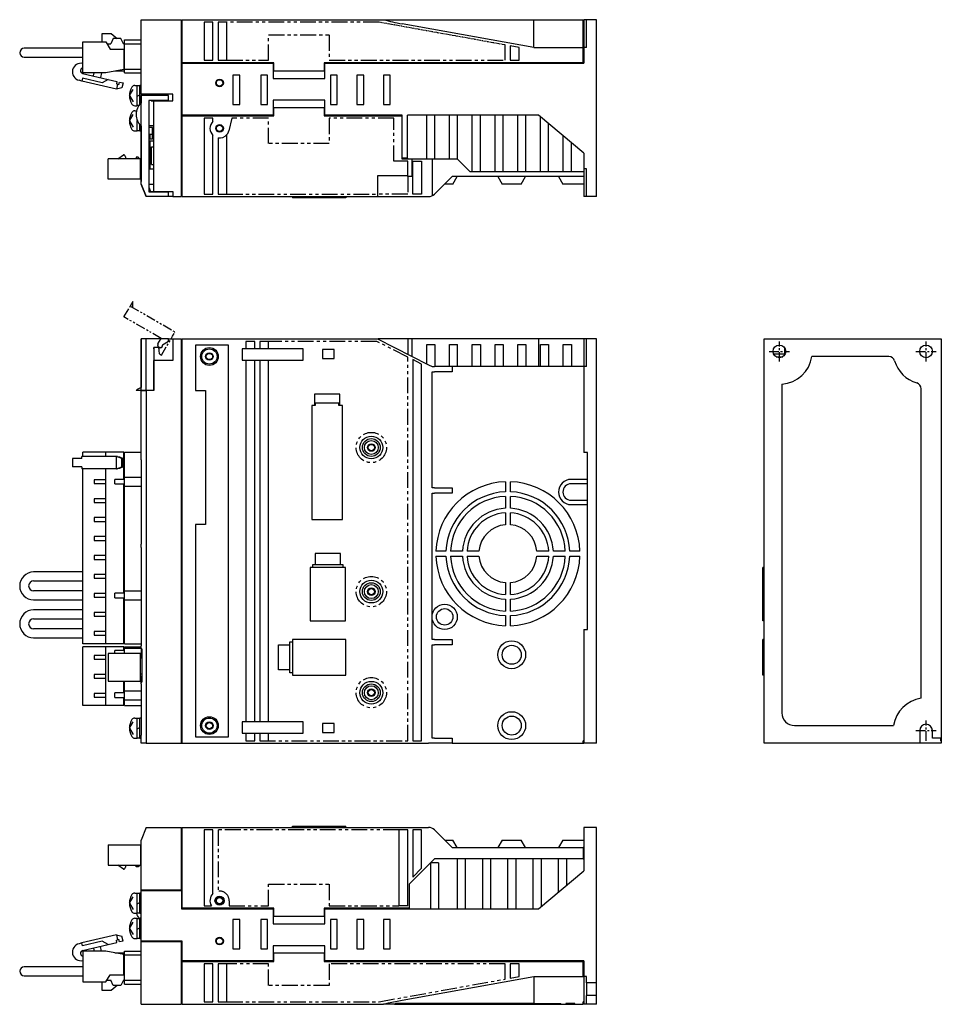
# Model space of a CAD drawing. Extents: x -748 to 6, y -258 to 131.
# Tile 2 of 2: x -358 to 6, y -258 to 131. Entities that reach past the tile are written whole.
import ezdxf

# ---------------------------------------------------------------- set-up
doc = ezdxf.new("R2010")
doc.units = 0
doc.linetypes.add('CENTER', pattern=[2, 1.25, -0.25, 0.25, -0.25])
doc.linetypes.add('PHANTOM', pattern=[2.5, 1.25, -0.25, 0.25, -0.25, 0.25, -0.25])
for name, color, linetype in [('CENTER', 6, 'CENTER'), ('OUTLINE', 7, 'CONTINUOUS'), ('PHANTOM', 3, 'PHANTOM'), ('THIN_LINE', 6, 'CONTINUOUS')]:
    doc.layers.add(name, color=color, linetype=linetype)

msp = doc.modelspace()

# ---------------------------------------------------------------- linework, layer by layer
at = {"layer": 'CENTER', "ltscale": 3}
for p, q in [((-58, -4), (-58, 4)), ((0, -4), (0, 4)), ((-62, 0), (-54, 0)), ((-4, 0), (4, 0)), ((0, -154), (0, -146)), ((-4, -150), (4, -150))]:
    msp.add_line(p, q, dxfattribs=at)
at = {"layer": 'OUTLINE'}
for p, q in [((-310.32, 131.23), (-294.32, 131.23)), ((-310.32, 101.73), (-310.32, 131.23)), ((-294.32, 61.23), (-294.32, 131.23)), ((-294.12, 130.23), (-294.32, 130.23)), ((-294.12, 114.23), (-294.12, 131.23)), ((-294.12, 131.23), (-214.55, 131.23)), ((-281.92, 130.23), (-285.42, 130.23)), ((-285.42, 130.23), (-285.42, 115.23)), ((-281.92, 115.23), (-281.92, 130.23)), ((-279.92, 130.23), (-279.92, 115.23)), ((-276.42, 130.23), (-279.92, 130.23)), ((-276.42, 115.23), (-276.42, 130.23)), ((-214.55, 131.23), (-208.28, 131.23)), ((-208.28, 131.23), (-155.12, 131.23)), ((-155.12, 120.23), (-207.19, 129.61)), ((-155.12, 131.23), (-135.52, 131.23)), ((-155.12, 125.23), (-155.12, 131.23)), ((-135.52, 125.23), (-135.52, 131.23)), ((-135.52, 130.23), (-135.32, 130.23)), ((-135.32, 131.23), (-135.32, 124.64)), ((-134.32, 131.23), (-135.32, 131.23)), ((-130.32, 131.23), (-134.32, 131.23)), ((-134.32, 120.23), (-134.32, 131.23)), ((-130.32, 61.23), (-130.32, 131.23)), ((-325.72, 125.82), (-322.22, 125.82)), ((-325.72, 122.41), (-325.72, 125.82)), ((-322.22, 125.82), (-319.74, 123.83)), ((-155.12, 120.23), (-155.12, 125.23)), ((-135.52, 120.23), (-135.52, 125.23)), ((-135.32, 124.64), (-135.32, 120.23)), ((-333.32, 122.41), (-324.32, 122.41)), ((-333.32, 110.26), (-333.32, 122.41)), ((-324.32, 122.41), (-322.62, 119.63)), ((-323.91, 121.73), (-322.32, 121.73)), ((-321.32, 123.83), (-322.32, 121.73)), ((-318.32, 123.83), (-321.32, 123.83)), ((-317.32, 121.73), (-318.32, 123.83)), ((-317.44, 121.99), (-317.12, 121.73)), ((-317.32, 121.73), (-316.9, 121.73)), ((-316.9, 121.73), (-316.9, 123.23)), ((-316.9, 123.23), (-310.32, 123.23)), ((-316.9, 111.63), (-316.9, 121.73)), ((-316.9, 121.73), (-310.32, 121.73)), ((-160.92, 120.26), (-164.42, 120.89)), ((-164.42, 120.89), (-164.42, 115.23)), ((-352.8, 119.93), (-356.55, 119.93)), ((-333.32, 119.93), (-352.8, 119.93)), ((-322.62, 119.63), (-317.12, 119.63)), ((-317.12, 119.63), (-316.9, 119.63)), ((-317.12, 119.63), (-317.12, 111.58)), ((-160.92, 115.23), (-160.92, 120.26)), ((-155.12, 120.23), (-135.52, 120.23)), ((-135.52, 114.23), (-135.52, 120.23)), ((-135.52, 119.23), (-135.32, 119.23)), ((-134.32, 120.23), (-135.32, 120.23)), ((-135.32, 120.23), (-135.32, 114.03)), ((-356.55, 116.39), (-352.8, 116.39)), ((-352.8, 116.39), (-333.32, 116.39)), ((-316.9, 113.03), (-317.12, 113.03)), ((-257.92, 114.23), (-294.12, 114.23)), ((-294.12, 114.03), (-258.12, 114.03)), ((-294.12, 93.43), (-294.12, 114.03)), ((-285.42, 115.23), (-281.92, 115.23)), ((-279.92, 115.23), (-276.42, 115.23)), ((-258.12, 114.03), (-258.12, 108.03)), ((-257.92, 110.93), (-257.92, 114.23)), ((-237.92, 114.23), (-237.92, 110.93)), ((-135.52, 114.23), (-237.92, 114.23)), ((-237.72, 114.03), (-135.32, 114.03)), ((-237.72, 108.03), (-237.72, 114.03)), ((-164.42, 115.23), (-160.92, 115.23)), ((-333.43, 110), (-323.29, 107.59)), ((-324.32, 110.26), (-333.32, 110.26)), ((-329.12, 108.98), (-328.82, 110.26)), ((-325.94, 110.26), (-326.4, 108.33)), ((-317.12, 111.58), (-324.32, 110.26)), ((-316.9, 110.93), (-320.65, 110.93)), ((-316.9, 110.23), (-316.9, 111.63)), ((-316.9, 111.63), (-310.32, 111.63)), ((-316.9, 110.23), (-310.32, 110.23)), ((-274.02, 109.33), (-274.02, 97.63)), ((-271.32, 109.33), (-274.02, 109.33)), ((-271.32, 97.63), (-271.32, 109.33)), ((-263.02, 109.33), (-263.02, 97.63)), ((-260.32, 109.33), (-263.02, 109.33)), ((-260.32, 97.63), (-260.32, 109.33)), ((-237.92, 110.93), (-257.92, 110.93)), ((-235.52, 109.33), (-235.52, 97.63)), ((-232.82, 109.33), (-235.52, 109.33)), ((-232.82, 97.63), (-232.82, 109.33)), ((-225.02, 109.33), (-225.02, 97.63)), ((-222.32, 109.33), (-225.02, 109.33)), ((-222.32, 97.63), (-222.32, 109.33)), ((-214.52, 109.33), (-214.52, 97.63)), ((-211.82, 109.33), (-214.52, 109.33)), ((-211.82, 97.63), (-211.82, 109.33)), ((-333.71, 106.98), (-334.86, 107.26)), ((-333.45, 108.05), (-333.71, 106.98)), ((-320.09, 103.75), (-333.71, 106.98)), ((-325.67, 106.2), (-333.45, 108.05)), ((-323.29, 107.59), (-325.67, 106.2)), ((-323.29, 107.59), (-319.88, 106.78)), ((-319.88, 106.78), (-320.11, 105.81)), ((-320.11, 105.81), (-319.62, 105.69)), ((-319.62, 105.69), (-320.09, 103.75)), ((-319.62, 105.69), (-319.14, 105.58)), ((-319.14, 105.58), (-318.91, 106.55)), ((-318.91, 106.55), (-317.45, 106.2)), ((-317.45, 106.2), (-317.91, 104.26)), ((-312.86, 105.21), (-311.82, 105.21)), ((-311.82, 97.21), (-311.82, 105.21)), ((-310.82, 97.72), (-310.82, 105.21)), ((-310.32, 105.21), (-310.82, 105.21)), ((-258.12, 108.03), (-237.72, 108.03)), ((-317.91, 104.26), (-320.09, 103.75)), ((-314.92, 101.21), (-313.45, 103.68)), ((-310.82, 105.01), (-311.82, 105.01)), ((-311.82, 100.93), (-310.82, 101.5)), ((-310.32, 101.73), (-310.32, 98.22)), ((-297.72, 101.73), (-310.32, 101.73)), ((-305.32, 101.23), (-305.32, 101.73)), ((-297.72, 99.12), (-297.72, 101.73)), ((-314.92, 101.21), (-313.45, 98.75)), ((-311.82, 97.41), (-311.07, 97.41)), ((-299.53, 101.23), (-310.32, 101.23)), ((-310.32, 66.23), (-310.32, 101.23)), ((-307.32, 99.26), (-307.32, 63.2)), ((-299.53, 99.26), (-307.32, 99.26)), ((-306.32, 99.15), (-306.32, 99.26)), ((-306.32, 99.15), (-303.78, 99.15)), ((-305.32, 63.23), (-305.32, 99.12)), ((-305.32, 99.12), (-297.72, 99.12)), ((-303.78, 99.26), (-303.78, 99.12)), ((-301.85, 99.12), (-301.85, 99.26)), ((-301.85, 99.15), (-297.72, 99.15)), ((-301.22, 99.12), (-301.22, 99.15)), ((-299.53, 99.26), (-299.53, 101.23)), ((-274.02, 97.63), (-271.32, 97.63)), ((-263.02, 97.63), (-260.32, 97.63)), ((-258.12, 99.43), (-258.12, 93.43)), ((-237.72, 99.43), (-258.12, 99.43)), ((-237.72, 93.43), (-237.72, 99.43)), ((-235.52, 97.63), (-232.82, 97.63)), ((-225.02, 97.63), (-222.32, 97.63)), ((-214.52, 97.63), (-211.82, 97.63)), ((-314.92, 91.21), (-313.45, 93.68)), ((-312.86, 97.21), (-311.82, 97.21)), ((-312.86, 95.21), (-312.13, 95.21)), ((-257.92, 96.53), (-237.92, 96.53)), ((-257.92, 93.23), (-257.92, 96.53)), ((-237.92, 96.53), (-237.92, 93.23)), ((-314.92, 91.21), (-313.45, 88.75)), ((-311.82, 87.21), (-311.82, 91.34)), ((-311.82, 90.93), (-311.67, 91.01)), ((-310.82, 87.21), (-310.82, 89.75)), ((-258.12, 93.43), (-294.12, 93.43)), ((-294.12, 93.23), (-257.92, 93.23)), ((-294.12, 61.23), (-294.12, 93.23)), ((-285.42, 92.23), (-285.42, 62.23)), ((-281.92, 92.23), (-285.42, 92.23)), ((-281.92, 91.01), (-281.92, 92.23)), ((-237.92, 93.23), (-207.32, 93.23)), ((-207.12, 93.43), (-237.72, 93.43)), ((-207.32, 93.23), (-207.32, 76.23)), ((-207.12, 76.43), (-207.12, 93.43)), ((-205.08, 76.43), (-205.08, 93.43)), ((-153.25, 93.43), (-205.08, 93.43)), ((-197.42, 76.23), (-197.42, 93.43)), ((-194.22, 76.23), (-194.22, 93.43)), ((-188.42, 76.23), (-188.42, 93.43)), ((-185.22, 76.23), (-185.22, 93.43)), ((-179.42, 71.23), (-179.42, 93.43)), ((-176.22, 71.23), (-176.22, 93.43)), ((-170.42, 71.23), (-170.42, 93.43)), ((-167.22, 71.23), (-167.22, 93.43)), ((-161.42, 71.23), (-161.42, 93.43)), ((-158.22, 71.23), (-158.22, 93.43)), ((-135.32, 78.39), (-153.25, 93.43)), ((-152.42, 71.23), (-152.42, 92.74)), ((-149.22, 71.23), (-149.22, 90.05)), ((-312.86, 87.21), (-311.82, 87.21)), ((-311.82, 87.41), (-310.82, 87.41)), ((-310.82, 87.21), (-310.32, 87.21)), ((-310.32, 89.24), (-310.32, 85.83)), ((-310.32, 85.83), (-310.32, 67.23)), ((-310.32, 85.83), (-310.32, 85.83)), ((-307.32, 89.33), (-305.32, 89.33)), ((-305.87, 88.63), (-307.32, 88.63)), ((-305.87, 85.83), (-307.32, 85.83)), ((-306.82, 85.83), (-306.82, 84.03)), ((-305.87, 84.03), (-305.87, 88.63)), ((-276.42, 62.23), (-276.42, 85.78)), ((-305.87, 84.03), (-307.32, 84.03)), ((-307.32, 83.33), (-305.32, 83.33)), ((-307.32, 83.22), (-306.82, 83.22)), ((-306.82, 83.33), (-306.82, 72.23)), ((-281.92, 62.23), (-281.92, 85.46)), ((-279.92, 84.48), (-279.92, 62.23)), ((-143.42, 71.23), (-143.42, 85.19)), ((-140.22, 71.23), (-140.22, 82.5)), ((-306.22, 80.93), (-305.32, 80.93)), ((-306.22, 73.93), (-306.22, 80.93)), ((-135.32, 78.39), (-135.32, 72.23)), ((-310.52, 76.19), (-323.32, 76.19)), ((-323.32, 68.19), (-323.32, 76.19)), ((-319.52, 76.19), (-317.32, 77.79)), ((-316.52, 76.99), (-316.52, 76.19)), ((-311.52, 76.79), (-312.32, 76.79)), ((-312.32, 76.79), (-312.32, 76.19)), ((-310.92, 76.19), (-311.52, 76.79)), ((-310.52, 68.19), (-310.52, 76.19)), ((-310.32, 75.59), (-310.52, 75.79)), ((-310.32, 74.79), (-310.52, 74.79)), ((-207.32, 76.23), (-203.32, 76.23)), ((-205.08, 76.43), (-207.12, 76.43)), ((-205.08, 76.43), (-205.08, 76.23)), ((-203.32, 76.23), (-197.42, 76.23)), ((-203.32, 76.23), (-203.32, 69.23)), ((-202.92, 62.23), (-202.92, 75.23)), ((-202.92, 75.23), (-199.42, 75.23)), ((-199.42, 75.23), (-199.42, 62.23)), ((-197.42, 76.23), (-194.22, 76.23)), ((-195.32, 76.23), (-195.32, 61.55)), ((-194.22, 76.23), (-188.42, 76.23)), ((-188.42, 76.23), (-185.22, 76.23)), ((-185.32, 76.23), (-180.32, 71.23)), ((-307.32, 72.23), (-305.32, 72.23)), ((-306.22, 73.93), (-305.32, 73.93)), ((-180.32, 71.23), (-179.42, 71.23)), ((-179.42, 71.23), (-176.22, 71.23)), ((-176.22, 71.23), (-170.42, 71.23)), ((-170.42, 71.23), (-167.22, 71.23)), ((-167.22, 71.23), (-161.42, 71.23)), ((-161.42, 71.23), (-158.22, 71.23)), ((-158.22, 71.23), (-152.42, 71.23)), ((-152.42, 71.23), (-149.22, 71.23)), ((-149.22, 71.23), (-143.42, 71.23)), ((-143.42, 71.23), (-140.22, 71.23)), ((-140.22, 71.23), (-135.32, 71.23)), ((-135.32, 72.23), (-135.32, 67.83)), ((-134.32, 72.23), (-135.32, 72.23)), ((-134.32, 61.23), (-134.32, 72.23)), ((-310.52, 68.19), (-323.32, 68.19)), ((-310.32, 69.59), (-310.52, 69.59)), ((-310.31, 67.23), (-310.32, 67.23)), ((-308.32, 61.23), (-310.32, 66.23)), ((-310.32, 66.23), (-308.32, 61.23)), ((-307.32, 66.23), (-305.32, 66.23)), ((-204.92, 69.53), (-216.91, 69.53)), ((-216.91, 69.53), (-216.91, 62.23)), ((-203.32, 69.23), (-204.92, 69.23)), ((-187.32, 69.23), (-194.29, 62.26)), ((-187.05, 66.23), (-190.32, 66.23)), ((-135.32, 69.23), (-187.32, 69.23)), ((-187.05, 66.23), (-185.32, 69.23)), ((-169.32, 69.23), (-167.59, 66.23)), ((-160.05, 66.23), (-167.59, 66.23)), ((-160.05, 66.23), (-158.32, 69.23)), ((-145.32, 69.23), (-143.59, 66.23)), ((-140.32, 66.23), (-143.59, 66.23)), ((-135.32, 66.23), (-140.32, 66.23)), ((-135.32, 67.83), (-135.32, 61.23)), ((-307.32, 64.96), (-306.62, 63.23)), ((-307.32, 63.2), (-299.53, 63.2)), ((-306.62, 63.23), (-305.32, 63.23)), ((-305.32, 63.2), (-305.32, 63.23)), ((-305.32, 63.23), (-297.72, 63.23)), ((-303.78, 63.23), (-303.78, 63.2)), ((-301.85, 63.2), (-301.85, 63.23)), ((-299.53, 61.23), (-299.53, 63.2)), ((-297.72, 63.23), (-297.72, 61.23)), ((-299.53, 61.23), (-308.32, 61.23)), ((-308.32, 61.23), (-308.32, 61.23)), ((-297.72, 61.23), (-299.53, 61.23)), ((-297.72, 61.23), (-294.32, 61.23)), ((-294.12, 62.23), (-294.32, 62.23)), ((-294.12, 61.23), (-216.91, 61.23)), ((-285.42, 62.23), (-281.92, 62.23)), ((-279.92, 62.23), (-276.42, 62.23)), ((-250.52, 61.23), (-250.52, 60.73)), ((-243.52, 60.73), (-250.52, 60.73)), ((-243.52, 61.23), (-243.52, 60.73)), ((-229.52, 60.73), (-243.52, 60.73)), ((-229.52, 61.23), (-229.52, 60.73)), ((-229.42, 60.73), (-229.52, 60.73)), ((-229.42, 61.23), (-229.42, 60.73)), ((-216.91, 62.23), (-216.91, 61.23)), ((-216.91, 61.23), (-196.77, 61.23)), ((-199.42, 62.23), (-202.92, 62.23)), ((-134.32, 61.23), (-135.32, 61.23)), ((-130.32, 61.23), (-134.32, 61.23)), ((-308.32, 5), (-310.32, 5)), ((-310.32, -15.45), (-310.32, 5)), ((-305.32, 5), (-310.32, 5)), ((-310.32, 5), (-310.32, -14.29)), ((-308.32, -15.45), (-308.32, 5)), ((-299.53, 5), (-308.32, 5)), ((-299.53, 4), (-301.85, 2.52)), ((-299.53, 4), (-299.53, 5)), ((-299.53, 5), (-297.72, 5)), ((-297.72, 5), (-297.72, -3.6)), ((-297.72, 5), (-294.32, 5)), ((-294.32, -155), (-294.32, 5)), ((-294.12, 4), (-294.32, 4)), ((-294.12, 5), (-216.91, 5)), ((-294.12, -155), (-294.12, 5)), ((-268.92, 4), (-268.92, 1)), ((-265.42, 4), (-268.92, 4)), ((-265.42, 1), (-265.42, 4)), ((-259.92, 4), (-263.42, 4)), ((-263.42, 4), (-263.42, 1)), ((-259.92, 1), (-259.92, 4)), ((-216.91, 5), (-196.77, -5.26)), ((-203.32, 5), (-204.92, 5)), ((-153.25, 5), (-203.32, 5)), ((-203.32, 5), (-203.32, -1.92)), ((-135.32, 5), (-153.25, 5)), ((-153.25, 5), (-153.25, -6)), ((-134.32, 5), (-135.32, 5)), ((-135.32, 5), (-135.32, 0.32)), ((-130.32, 5), (-134.32, 5)), ((-134.32, -6), (-134.32, 5)), ((-130.32, -155), (-130.32, 5)), ((-64, 5), (6, 5)), ((-64, -155), (-64, 5)), ((6, 5), (6, -155)), ((-305.35, 1.53), (-305.35, -15.45)), ((-302.82, 1.53), (-305.35, 1.53)), ((-305.35, 1), (-305.32, 1)), ((-305.32, 1), (-305.32, 1.53)), ((-301.85, 2.52), (-301.85, 2.5)), ((-288.82, 2.5), (-288.82, -15.5)), ((-275.82, 2.5), (-288.82, 2.5)), ((-275.82, -152.5), (-275.82, 2.5)), ((-270.32, 1), (-270.32, -3.5)), ((-268.92, 1), (-270.32, 1)), ((-265.42, 1), (-268.92, 1)), ((-263.42, 1), (-265.42, 1)), ((-246.32, 1), (-263.42, 1)), ((-246.32, -3.5), (-246.32, 1)), ((-238.62, 0.8), (-238.62, -2.8)), ((-234.02, 0.8), (-238.62, 0.8)), ((-234.02, -2.8), (-234.02, 0.8)), ((-197.42, 2.8), (-194.22, 2.8)), ((-197.42, -4.93), (-197.42, 2.8)), ((-194.22, 2.8), (-194.22, -6)), ((-188.42, 2.8), (-185.22, 2.8)), ((-188.42, -6), (-188.42, 2.8)), ((-185.22, -6), (-185.22, 2.8)), ((-179.42, 2.8), (-176.22, 2.8)), ((-179.42, -6), (-179.42, 2.8)), ((-176.22, 2.8), (-176.22, -6)), ((-170.42, -6), (-170.42, 2.8)), ((-170.42, 2.8), (-167.22, 2.8)), ((-167.22, 2.8), (-167.22, -6)), ((-161.42, 2.8), (-158.22, 2.8)), ((-161.42, -6), (-161.42, 2.8)), ((-158.22, 2.8), (-158.22, -6)), ((-152.42, 2.8), (-149.22, 2.8)), ((-152.42, -6), (-152.42, 2.8)), ((-149.22, 2.8), (-149.22, -6)), ((-143.42, 2.8), (-140.22, 2.8)), ((-143.42, -6), (-143.42, 2.8)), ((-140.22, 2.8), (-140.22, -6)), ((-135.32, 0.32), (-135.32, -5.26)), ((-56, 1.5), (-56, -1.5)), ((-297.72, -3.6), (-305.32, -3.6)), ((-305.32, -15.5), (-305.32, -3.6)), ((-270.32, -3.5), (-268.92, -3.5)), ((-268.92, -3.5), (-265.42, -3.5)), ((-268.92, -3.5), (-268.92, -146.5)), ((-265.42, -3.5), (-263.42, -3.5)), ((-265.42, -146.5), (-265.42, -3.5)), ((-263.42, -3.5), (-246.32, -3.5)), ((-263.42, -3.5), (-263.42, -146.5)), ((-259.92, -146.5), (-259.92, -3.5)), ((-238.62, -2.8), (-234.02, -2.8)), ((-199.42, -5.03), (-202.92, -3.25)), ((-202.92, -3.25), (-202.92, -154)), ((-56, -1.11), (-60.24, -1.11)), ((-59.31, -2.13), (-56.69, -2.13)), ((-14.76, -2), (-45.15, -2)), ((-199.42, -154), (-199.42, -5.03)), ((-196.77, -5.26), (-195.32, -6)), ((-195.32, -6), (-194.29, -6)), ((-187.32, -6), (-194.29, -6)), ((-135.32, -6), (-187.32, -6)), ((-187.32, -6), (-187.32, -8)), ((-135.32, -5.26), (-135.32, -6)), ((-134.32, -6), (-135.32, -6)), ((-135.32, -6), (-135.32, -40)), ((-195.32, -54), (-195.32, -8)), ((-195.32, -8), (-194.29, -8)), ((-187.32, -8), (-194.29, -8)), ((-310.32, -15.45), (-312.31, -15.45)), ((-308.32, -15.45), (-310.32, -15.45)), ((-310.32, -15.45), (-310.32, -15.5)), ((-310.32, -15.5), (-308.32, -15.5)), ((-310.32, -42.85), (-310.32, -15.5)), ((-305.35, -15.45), (-308.32, -15.45)), ((-305.32, -15.5), (-308.32, -15.5)), ((-308.32, -15.5), (-308.32, -155)), ((-308.02, -15.5), (-308.02, -15.45)), ((-306.62, -15.45), (-306.62, -15.5)), ((-288.82, -15.5), (-284.82, -15.5)), ((-284.82, -15.5), (-284.82, -68.5)), ((-57, -12.96), (-57, -143)), ((-2, -137.15), (-2, -14.76)), ((-241.82, -16.9), (-241.82, -21.43)), ((-231.82, -16.9), (-241.82, -16.9)), ((-231.82, -21.43), (-231.82, -16.9)), ((-242.88, -21.43), (-242.88, -66.5)), ((-241.82, -21.43), (-242.88, -21.43)), ((-241.52, -21.43), (-241.82, -21.43)), ((-241.52, -20.5), (-241.52, -21.43)), ((-232.12, -20.5), (-241.52, -20.5)), ((-232.12, -21.43), (-232.12, -20.5)), ((-231.82, -21.43), (-232.12, -21.43)), ((-230.76, -21.43), (-231.82, -21.43)), ((-230.76, -66.5), (-230.76, -21.43)), ((-334.86, -42.3), (-337.49, -42.3)), ((-337.49, -42.3), (-337.49, -45.7)), ((-333.71, -42.3), (-334.86, -42.3)), ((-333.71, -42.3), (-333.71, -41.5)), ((-320.09, -41.5), (-333.71, -41.5)), ((-324.32, -39.9), (-333.32, -39.9)), ((-333.32, -41.5), (-333.32, -39.9)), ((-317.12, -39.9), (-324.32, -39.9)), ((-324.32, -41.5), (-324.32, -39.9)), ((-319.62, -41.5), (-320.09, -41.5)), ((-320.09, -46.5), (-320.09, -41.5)), ((-317.91, -42.3), (-320.09, -41.5)), ((-319.62, -41.5), (-319.14, -41.7)), ((-319.14, -41.7), (-318.91, -41.7)), ((-318.91, -41.7), (-317.45, -42.3)), ((-317.45, -42.3), (-317.91, -42.3)), ((-317.91, -45.7), (-317.91, -42.3)), ((-317.45, -45.7), (-317.45, -42.3)), ((-317.12, -50.6), (-317.12, -39.9)), ((-316.9, -41.3), (-317.12, -41.3)), ((-316.9, -49.7), (-316.9, -39.9)), ((-316.9, -39.9), (-310.32, -39.9)), ((-133.87, -40), (-135.32, -40)), ((-133.87, -110), (-133.87, -40)), ((-334.86, -45.7), (-337.49, -45.7)), ((-333.71, -45.7), (-334.86, -45.7)), ((-333.71, -45.7), (-333.71, -46.5)), ((-320.09, -46.5), (-333.71, -46.5)), ((-333.32, -115.6), (-333.32, -46.5)), ((-324.32, -50.75), (-324.32, -46.5)), ((-320.09, -46.5), (-317.91, -45.7)), ((-320.09, -46.5), (-319.62, -46.5)), ((-319.14, -46.3), (-319.62, -46.5)), ((-318.91, -46.3), (-319.14, -46.3)), ((-317.45, -45.7), (-318.91, -46.3)), ((-317.45, -45.7), (-317.91, -45.7)), ((-310.32, -42.85), (-310.32, -76.3)), ((-310.2, -42.85), (-310.32, -42.85)), ((-310.2, -76.3), (-310.2, -42.85)), ((-316.9, -50.6), (-320.65, -50.6)), ((-320.65, -52.4), (-320.65, -50.6)), ((-316.9, -53.3), (-316.9, -49.7)), ((-316.9, -49.7), (-310.32, -49.7)), ((-133.87, -50.6), (-140.32, -50.6)), ((-328.82, -50.75), (-328.82, -52.25)), ((-324.32, -50.75), (-328.82, -50.75)), ((-328.82, -52.25), (-324.32, -52.25)), ((-324.32, -52.25), (-324.32, -50.75)), ((-324.32, -58.25), (-324.32, -52.25)), ((-320.65, -52.4), (-316.9, -52.4)), ((-317.12, -95.6), (-317.12, -52.4)), ((-316.9, -94.7), (-316.9, -53.3)), ((-316.9, -53.3), (-310.32, -53.3)), ((-194.29, -54), (-195.32, -54)), ((-194.29, -54), (-187.32, -54)), ((-187.32, -54), (-187.32, -56)), ((-166.32, -51.52), (-166.32, -55.52)), ((-164.32, -55.52), (-164.32, -51.52)), ((-133.87, -52.33), (-140.32, -52.33)), ((-328.82, -58.25), (-328.82, -59.75)), ((-324.32, -58.25), (-328.82, -58.25)), ((-324.32, -59.75), (-324.32, -58.25)), ((-195.32, -114), (-195.32, -56)), ((-195.32, -56), (-194.29, -56)), ((-187.32, -56), (-194.29, -56)), ((-166.32, -57.32), (-166.32, -62.03)), ((-164.32, -62.03), (-164.32, -57.32)), ((-328.82, -59.75), (-324.32, -59.75)), ((-324.32, -65.75), (-324.32, -59.75)), ((-140.32, -58.87), (-133.87, -58.87)), ((-140.32, -60.6), (-133.87, -60.6)), ((-328.82, -65.75), (-328.82, -67.25)), ((-324.32, -65.75), (-328.82, -65.75)), ((-324.32, -67.25), (-324.32, -65.75)), ((-166.32, -63.83), (-166.32, -68.54)), ((-164.32, -68.54), (-164.32, -63.83)), ((-328.82, -67.25), (-324.32, -67.25)), ((-324.32, -73.25), (-324.32, -67.25)), ((-288.82, -68.5), (-288.82, -152.5)), ((-284.82, -68.5), (-288.82, -68.5)), ((-242.88, -66.5), (-230.76, -66.5)), ((-328.82, -73.25), (-328.82, -74.75)), ((-324.32, -73.25), (-328.82, -73.25)), ((-324.32, -74.75), (-324.32, -73.25)), ((-328.82, -74.75), (-324.32, -74.75)), ((-324.32, -80.75), (-324.32, -74.75)), ((-310.32, -76.3), (-310.2, -76.3)), ((-310.32, -77.6), (-310.32, -76.3)), ((-310.32, -77.6), (-310.32, -116.4)), ((-310.2, -77.6), (-310.32, -77.6)), ((-310.2, -116.4), (-310.2, -77.6)), ((-328.82, -80.75), (-328.82, -82.25)), ((-324.32, -80.75), (-328.82, -80.75)), ((-324.32, -82.25), (-324.32, -80.75)), ((-241.52, -79.9), (-241.52, -84.43)), ((-231.52, -79.9), (-241.52, -79.9)), ((-231.52, -84.43), (-231.52, -79.9)), ((-189.8, -79), (-193.8, -79)), ((-193.8, -81), (-189.8, -81)), ((-183.29, -79), (-188, -79)), ((-188, -81), (-183.29, -81)), ((-176.77, -79), (-181.49, -79)), ((-181.49, -81), (-176.77, -81)), ((-149.15, -79), (-153.86, -79)), ((-153.86, -81), (-149.15, -81)), ((-142.64, -79), (-147.35, -79)), ((-147.35, -81), (-142.64, -81)), ((-136.84, -79), (-140.84, -79)), ((-140.84, -81), (-136.84, -81)), ((-328.82, -82.25), (-324.32, -82.25)), ((-324.32, -88.25), (-324.32, -82.25)), ((-229.52, -85.4), (-243.52, -85.4)), ((-243.52, -85.4), (-243.52, -106.5)), ((-242.62, -84.43), (-242.62, -85.4)), ((-241.52, -84.43), (-242.62, -84.43)), ((-231.52, -84.43), (-241.52, -84.43)), ((-230.42, -84.43), (-231.52, -84.43)), ((-230.42, -85.4), (-230.42, -84.43)), ((-229.52, -106.5), (-229.52, -85.4)), ((-64, -85.4), (-64.5, -85.4)), ((-64.5, -106.5), (-64.5, -85.4)), ((-333.32, -87.23), (-352.8, -87.23)), ((-328.82, -88.25), (-328.82, -89.75)), ((-324.32, -88.25), (-328.82, -88.25)), ((-324.32, -89.75), (-324.32, -88.25)), ((-352.8, -90.77), (-333.32, -90.77)), ((-328.82, -89.75), (-324.32, -89.75)), ((-324.32, -95.75), (-324.32, -89.75)), ((-166.32, -91.46), (-166.32, -96.17)), ((-164.32, -96.17), (-164.32, -91.46)), ((-333.32, -94.73), (-352.8, -94.73)), ((-328.82, -95.75), (-328.82, -97.25)), ((-324.32, -95.75), (-328.82, -95.75)), ((-328.82, -97.25), (-324.32, -97.25)), ((-324.32, -97.25), (-324.32, -95.75)), ((-324.32, -103.25), (-324.32, -97.25)), ((-316.9, -95.6), (-320.65, -95.6)), ((-320.65, -97.4), (-320.65, -95.6)), ((-316.9, -98.3), (-316.9, -94.7)), ((-316.9, -94.7), (-310.32, -94.7)), ((-352.8, -98.27), (-333.32, -98.27)), ((-320.65, -97.4), (-316.9, -97.4)), ((-317.12, -115.6), (-317.12, -97.4)), ((-316.9, -115.6), (-316.9, -98.3)), ((-316.9, -98.3), (-310.32, -98.3)), ((-166.32, -97.97), (-166.32, -102.68)), ((-164.32, -102.68), (-164.32, -97.97)), ((-333.32, -102.23), (-352.8, -102.23)), ((-328.82, -103.25), (-328.82, -104.75)), ((-324.32, -103.25), (-328.82, -103.25)), ((-328.82, -104.75), (-324.32, -104.75)), ((-324.32, -104.75), (-324.32, -103.25)), ((-324.32, -110.75), (-324.32, -104.75)), ((-166.32, -104.48), (-166.32, -108.48)), ((-164.32, -108.48), (-164.32, -104.48)), ((-352.8, -105.77), (-333.32, -105.77)), ((-243.52, -106.5), (-229.52, -106.5)), ((-64, -106.5), (-64.5, -106.5)), ((-333.32, -109.73), (-352.8, -109.73)), ((-328.82, -110.75), (-328.82, -112.25)), ((-324.32, -110.75), (-328.82, -110.75)), ((-328.82, -112.25), (-324.32, -112.25)), ((-324.32, -112.25), (-324.32, -110.75)), ((-324.32, -115.6), (-324.32, -112.25)), ((-135.32, -110), (-135.32, -155)), ((-135.32, -110), (-133.87, -110)), ((-352.8, -113.27), (-333.32, -113.27)), ((-324.32, -115.6), (-333.32, -115.6)), ((-317.12, -115.6), (-324.32, -115.6)), ((-316.9, -114.2), (-317.12, -114.2)), ((-316.9, -115.6), (-310.32, -115.6)), ((-310.32, -116.4), (-310.2, -116.4)), ((-310.32, -117.7), (-310.32, -116.4)), ((-256.02, -126), (-256.02, -116)), ((-256.02, -116), (-251.49, -116)), ((-251.49, -116), (-251.49, -114.9)), ((-251.49, -114.9), (-250.52, -114.9)), ((-251.49, -126), (-251.49, -116)), ((-229.42, -114), (-250.52, -114)), ((-250.52, -114), (-250.52, -128)), ((-229.42, -128), (-229.42, -114)), ((-194.29, -114), (-195.32, -114)), ((-195.32, -153), (-195.32, -116)), ((-195.32, -116), (-194.29, -116)), ((-194.29, -114), (-187.32, -114)), ((-187.32, -116), (-194.29, -116)), ((-187.32, -114), (-187.32, -116)), ((-64.5, -128), (-64.5, -114)), ((-64, -114), (-64.5, -114)), ((-333.32, -140.1), (-333.32, -116.9)), ((-324.32, -116.9), (-333.32, -116.9)), ((-324.32, -120.25), (-328.82, -120.25)), ((-328.82, -120.25), (-328.82, -121.75)), ((-317.12, -116.9), (-324.32, -116.9)), ((-324.32, -120.25), (-324.32, -116.9)), ((-324.32, -121.75), (-324.32, -120.25)), ((-323.32, -119.48), (-323.32, -130.49)), ((-310.52, -119.48), (-323.32, -119.48)), ((-316.9, -118.3), (-320.65, -118.3)), ((-320.65, -119.48), (-320.65, -118.3)), ((-317.12, -118.3), (-317.12, -116.9)), ((-316.9, -117.4), (-316.9, -116.9)), ((-316.9, -116.9), (-310.32, -116.9)), ((-316.9, -117.4), (-310.32, -117.4)), ((-316.9, -119.48), (-316.9, -117.4)), ((-310.52, -130.49), (-310.52, -119.48)), ((-310.32, -117.7), (-310.32, -121.33)), ((-310.02, -117.7), (-310.32, -117.7)), ((-310.02, -117.7), (-310.02, -130.8)), ((-328.82, -121.75), (-324.32, -121.75)), ((-324.32, -127.75), (-324.32, -121.75)), ((-310.52, -121), (-310.32, -121)), ((-310.02, -121.33), (-310.52, -121.33)), ((-324.32, -127.75), (-328.82, -127.75)), ((-328.82, -127.75), (-328.82, -129.25)), ((-324.32, -129.25), (-324.32, -127.75)), ((-310.02, -127.64), (-310.52, -127.64)), ((-251.49, -126), (-256.02, -126)), ((-251.49, -127.1), (-251.49, -126)), ((-250.52, -127.1), (-251.49, -127.1)), ((-250.52, -128), (-229.42, -128)), ((-64, -128), (-64.5, -128)), ((-328.82, -129.25), (-324.32, -129.25)), ((-324.32, -135.25), (-324.32, -129.25)), ((-323.32, -130.49), (-310.52, -130.49)), ((-317.12, -135.1), (-317.12, -130.49)), ((-316.9, -134.2), (-316.9, -130.49)), ((-310.02, -128.63), (-310.52, -128.63)), ((-310.32, -128.63), (-310.32, -130.8)), ((-310.32, -130.8), (-310.02, -130.8)), ((-310.32, -131.45), (-310.32, -130.8)), ((-310.32, -131.45), (-310.32, -151.8)), ((-310.13, -131.45), (-310.32, -131.45)), ((-310.13, -151.8), (-310.13, -131.45)), ((-324.32, -135.25), (-328.82, -135.25)), ((-328.82, -135.25), (-328.82, -136.75)), ((-324.32, -136.75), (-324.32, -135.25)), ((-316.9, -135.1), (-320.65, -135.1)), ((-320.65, -136.9), (-320.65, -135.1)), ((-316.9, -137.8), (-316.9, -134.2)), ((-316.9, -134.2), (-310.32, -134.2)), ((-324.32, -140.1), (-333.32, -140.1)), ((-328.82, -136.75), (-324.32, -136.75)), ((-324.32, -140.1), (-324.32, -136.75)), ((-317.12, -140.1), (-324.32, -140.1)), ((-320.65, -136.9), (-316.9, -136.9)), ((-317.12, -140.1), (-317.12, -136.9)), ((-316.9, -138.7), (-317.12, -138.7)), ((-316.9, -140.1), (-316.9, -137.8)), ((-316.9, -137.8), (-310.32, -137.8)), ((-316.9, -140.1), (-310.32, -140.1)), ((-314.92, -149), (-313.45, -146.53)), ((-312.86, -145), (-311.82, -145)), ((-311.82, -149), (-311.82, -145)), ((-310.82, -145.2), (-311.82, -145.2)), ((-310.82, -149), (-310.82, -145)), ((-310.32, -145), (-310.82, -145)), ((-270.32, -146.5), (-270.32, -151)), ((-268.92, -146.5), (-270.32, -146.5)), ((-265.42, -146.5), (-268.92, -146.5)), ((-263.42, -146.5), (-265.42, -146.5)), ((-246.32, -146.5), (-263.42, -146.5)), ((-246.32, -151), (-246.32, -146.5)), ((-238.62, -147.2), (-238.62, -150.8)), ((-234.02, -147.2), (-238.62, -147.2)), ((-234.02, -150.8), (-234.02, -147.2)), ((-52, -148), (-12.85, -148)), ((-314.92, -149), (-313.45, -151.47)), ((-311.82, -149.29), (-310.82, -148.71)), ((-311.82, -153), (-311.82, -149)), ((-310.82, -153), (-310.82, -149)), ((-310.32, -151.8), (-310.13, -151.8)), ((-310.32, -155), (-310.32, -151.8)), ((-270.32, -151), (-268.92, -151)), ((-268.92, -151), (-265.42, -151)), ((-268.92, -151), (-268.92, -154)), ((-265.42, -151), (-263.42, -151)), ((-265.42, -154), (-265.42, -151)), ((-263.42, -151), (-246.32, -151)), ((-263.42, -151), (-263.42, -154)), ((-259.92, -154), (-259.92, -151)), ((-238.62, -150.8), (-234.02, -150.8)), ((-2.5, -150), (-2.5, -155)), ((2.5, -153), (2.5, -150)), ((-312.86, -153), (-311.82, -153)), ((-311.82, -152.8), (-310.82, -152.8)), ((-310.82, -153), (-310.32, -153)), ((-308.32, -155), (-310.32, -155)), ((-308.32, -155), (-294.32, -155)), ((-294.12, -154), (-294.32, -154)), ((-294.32, -155), (-294.12, -155)), ((-294.12, -155), (-196.77, -155)), ((-288.82, -152.5), (-275.82, -152.5)), ((-268.92, -154), (-265.42, -154)), ((-263.42, -154), (-259.92, -154)), ((-202.92, -154), (-199.42, -154)), ((-194.29, -155), (-196.77, -155)), ((-194.29, -153), (-195.32, -153)), ((-194.29, -153), (-187.32, -153)), ((-187.32, -155), (-194.29, -155)), ((-187.32, -153), (-187.32, -155)), ((-187.32, -155), (-135.52, -155)), ((-135.52, -155), (-135.52, -154)), ((-135.32, -154), (-135.52, -154)), ((-135.52, -155), (-135.32, -155)), ((-130.32, -155), (-135.32, -155)), ((-2.5, -155), (-64, -155)), ((6, -155), (-2.5, -155)), ((6, -153), (2.5, -153)), ((5.7, -153), (5.7, -153.25)), ((5.7, -153.25), (5.7, -154)), ((6, -154), (5.7, -154)), ((-308.32, -188.26), (-310.32, -193.26)), ((-308.32, -188.26), (-294.32, -188.26)), ((-294.32, -213.04), (-294.32, -188.26)), ((-294.12, -189.26), (-294.32, -189.26)), ((-294.12, -220.26), (-294.12, -188.26)), ((-294.12, -188.26), (-196.77, -188.26)), ((-285.42, -189.26), (-285.42, -219.26)), ((-281.92, -189.26), (-285.42, -189.26)), ((-281.92, -214.48), (-281.92, -189.26)), ((-250.52, -188.26), (-250.52, -187.76)), ((-250.52, -187.76), (-229.42, -187.76)), ((-229.42, -188.26), (-229.42, -187.76)), ((-204.92, -189.26), (-208.42, -189.26)), ((-208.42, -189.26), (-208.42, -219.26)), ((-204.92, -219.26), (-204.92, -189.26)), ((-202.92, -189.26), (-202.92, -207.94)), ((-199.42, -189.26), (-202.92, -189.26)), ((-199.42, -204.44), (-199.42, -189.26)), ((-187.32, -196.26), (-194.29, -189.28)), ((-130.32, -188.26), (-135.32, -188.26)), ((-135.32, -188.26), (-135.32, -205.41)), ((-130.32, -249.76), (-130.32, -188.26)), ((-310.32, -213.04), (-310.32, -193.26)), ((-190.32, -193.26), (-187.05, -193.26)), ((-185.32, -196.26), (-187.05, -193.26)), ((-167.59, -193.26), (-169.32, -196.26)), ((-167.59, -193.26), (-160.05, -193.26)), ((-158.32, -196.26), (-160.05, -193.26)), ((-143.59, -193.26), (-145.32, -196.26)), ((-143.59, -193.26), (-140.32, -193.26)), ((-140.32, -193.26), (-135.32, -193.26)), ((-323.32, -195.22), (-310.52, -195.22)), ((-323.32, -195.22), (-323.32, -203.22)), ((-310.52, -195.22), (-310.52, -203.22)), ((-310.32, -196.62), (-310.52, -196.62)), ((-310.32, -197.67), (-310.52, -197.67)), ((-187.32, -196.26), (-135.52, -196.26)), ((-135.32, -196.26), (-135.52, -196.26)), ((-135.52, -196.26), (-135.52, -200.76)), ((-310.32, -200.77), (-310.52, -200.77)), ((-310.32, -201.82), (-310.52, -201.82)), ((-194.32, -200.76), (-204.32, -210.76)), ((-195.92, -202.36), (-195.92, -220.46)), ((-192.72, -202.26), (-195.82, -202.26)), ((-135.52, -200.76), (-194.32, -200.76)), ((-192.72, -202.26), (-192.72, -220.46)), ((-185.42, -200.76), (-185.42, -220.46)), ((-182.22, -200.76), (-182.22, -220.46)), ((-175.42, -200.76), (-175.42, -220.46)), ((-172.22, -200.76), (-172.22, -220.46)), ((-165.42, -200.76), (-165.42, -220.46)), ((-162.22, -200.76), (-162.22, -220.46)), ((-155.42, -200.76), (-155.42, -220.46)), ((-152.22, -200.76), (-152.22, -219.59)), ((-145.42, -200.76), (-145.42, -213.89)), ((-142.22, -200.76), (-142.22, -211.2)), ((-135.52, -200.76), (-135.32, -200.76)), ((-323.32, -203.22), (-310.52, -203.22)), ((-317.32, -204.82), (-319.53, -203.22)), ((-316.52, -203.22), (-316.52, -204.02)), ((-312.32, -203.82), (-312.32, -203.22)), ((-311.52, -203.82), (-312.32, -203.82)), ((-310.92, -203.22), (-311.52, -203.82)), ((-310.32, -202.62), (-310.52, -202.82)), ((-202.92, -207.94), (-199.42, -204.44)), ((-153.25, -220.46), (-135.32, -205.41)), ((-310.32, -213.04), (-310.32, -213.24)), ((-294.32, -213.04), (-310.32, -213.04)), ((-310.32, -213.24), (-294.32, -213.24)), ((-310.32, -233.24), (-310.32, -213.24)), ((-309.32, -213.04), (-309.32, -213.24)), ((-294.32, -213.24), (-294.32, -220.46)), ((-204.32, -210.76), (-204.32, -220.26)), ((-314.92, -218.24), (-313.45, -215.77)), ((-312.86, -214.24), (-311.82, -214.24)), ((-311.82, -222.24), (-311.82, -214.24)), ((-310.82, -214.44), (-311.82, -214.44)), ((-311.82, -218.52), (-310.82, -217.95)), ((-310.82, -222.24), (-310.82, -214.24)), ((-310.32, -214.24), (-310.82, -214.24)), ((-314.92, -218.24), (-313.45, -220.7)), ((-294.32, -220.46), (-258.12, -220.46)), ((-257.92, -220.26), (-294.12, -220.26)), ((-285.42, -219.26), (-282.55, -219.26)), ((-258.12, -220.46), (-258.12, -226.46)), ((-257.92, -223.56), (-257.92, -220.26)), ((-204.32, -220.26), (-237.92, -220.26)), ((-237.92, -220.26), (-237.92, -223.56)), ((-237.72, -220.46), (-153.25, -220.46)), ((-237.72, -226.46), (-237.72, -220.46)), ((-204.92, -219.26), (-208.42, -219.26)), ((-204.32, -220.46), (-204.32, -220.26)), ((-314.92, -228.24), (-313.45, -225.77)), ((-312.86, -222.24), (-311.82, -222.24)), ((-312.86, -224.24), (-311.82, -224.24)), ((-311.82, -222.04), (-310.82, -222.04)), ((-311.82, -232.24), (-311.82, -224.24)), ((-310.82, -224.44), (-311.82, -224.44)), ((-310.82, -222.24), (-310.32, -222.24)), ((-310.82, -232.24), (-310.82, -224.24)), ((-310.32, -224.24), (-310.82, -224.24)), ((-271.32, -224.66), (-274.02, -224.66)), ((-274.02, -224.66), (-274.02, -236.36)), ((-271.32, -236.36), (-271.32, -224.66)), ((-260.32, -224.66), (-263.02, -224.66)), ((-263.02, -224.66), (-263.02, -236.36)), ((-260.32, -236.36), (-260.32, -224.66)), ((-237.92, -223.56), (-257.92, -223.56)), ((-232.82, -224.66), (-235.52, -224.66)), ((-235.52, -224.66), (-235.52, -236.36)), ((-232.82, -236.36), (-232.82, -224.66)), ((-222.32, -224.66), (-225.02, -224.66)), ((-225.02, -224.66), (-225.02, -236.36)), ((-222.32, -236.36), (-222.32, -224.66)), ((-211.82, -224.66), (-214.52, -224.66)), ((-214.52, -224.66), (-214.52, -236.36)), ((-211.82, -236.36), (-211.82, -224.66)), ((-314.92, -228.24), (-313.45, -230.7)), ((-311.82, -228.52), (-310.82, -227.95)), ((-258.12, -226.46), (-237.72, -226.46)), ((-320.09, -230.77), (-333.71, -234)), ((-325.67, -233.23), (-333.45, -235.07)), ((-323.29, -234.61), (-325.67, -233.23)), ((-320.11, -232.83), (-319.62, -232.71)), ((-319.88, -233.8), (-320.11, -232.83)), ((-320.09, -230.77), (-317.91, -231.28)), ((-320.09, -230.77), (-319.62, -232.71)), ((-319.14, -232.6), (-319.62, -232.71)), ((-318.91, -233.57), (-319.14, -232.6)), ((-317.45, -233.23), (-318.91, -233.57)), ((-317.45, -233.23), (-317.91, -231.28)), ((-312.86, -232.24), (-311.82, -232.24)), ((-311.82, -232.04), (-310.82, -232.04)), ((-310.82, -232.24), (-310.32, -232.24)), ((-310.32, -233.24), (-310.32, -233.44)), ((-294.12, -233.24), (-310.32, -233.24)), ((-310.32, -258.26), (-310.32, -233.44)), ((-310.32, -233.44), (-294.32, -233.44)), ((-309.32, -233.24), (-309.32, -233.44)), ((-294.32, -258.26), (-294.32, -233.44)), ((-294.12, -241.06), (-294.12, -233.24)), ((-333.71, -234), (-334.86, -234.28)), ((-333.45, -235.07), (-333.71, -234)), ((-333.43, -237.02), (-323.29, -234.61)), ((-333.32, -237.28), (-333.32, -249.43)), ((-324.32, -237.28), (-333.32, -237.28)), ((-329.12, -236), (-328.82, -237.28)), ((-325.94, -237.28), (-326.4, -235.35)), ((-317.12, -238.61), (-324.32, -237.28)), ((-323.29, -234.61), (-319.88, -233.8)), ((-316.9, -238.66), (-316.9, -237.26)), ((-316.9, -237.26), (-310.32, -237.26)), ((-274.02, -236.36), (-271.32, -236.36)), ((-263.02, -236.36), (-260.32, -236.36)), ((-258.12, -235.06), (-258.12, -241.06)), ((-237.72, -235.06), (-258.12, -235.06)), ((-237.72, -241.06), (-237.72, -235.06)), ((-235.52, -236.36), (-232.82, -236.36)), ((-225.02, -236.36), (-222.32, -236.36)), ((-214.52, -236.36), (-211.82, -236.36)), ((-320.65, -237.96), (-316.9, -237.96)), ((-317.12, -246.66), (-317.12, -238.61)), ((-316.9, -240.06), (-317.12, -240.06)), ((-316.9, -248.76), (-316.9, -238.66)), ((-316.9, -238.66), (-310.32, -238.66)), ((-258.12, -241.06), (-294.12, -241.06)), ((-294.12, -241.26), (-257.92, -241.26)), ((-294.12, -258.26), (-294.12, -241.26)), ((-257.92, -241.26), (-257.92, -237.96)), ((-257.92, -237.96), (-237.92, -237.96)), ((-237.92, -237.96), (-237.92, -241.26)), ((-237.92, -241.26), (-135.52, -241.26)), ((-135.32, -241.06), (-237.72, -241.06)), ((-135.52, -247.26), (-135.52, -241.26)), ((-135.32, -241.06), (-135.32, -247.26)), ((-352.8, -243.41), (-356.55, -243.41)), ((-333.32, -243.41), (-352.8, -243.41)), ((-285.42, -242.26), (-285.42, -257.26)), ((-281.92, -242.26), (-285.42, -242.26)), ((-281.92, -257.26), (-281.92, -242.26)), ((-279.92, -242.26), (-279.92, -257.26)), ((-276.42, -242.26), (-279.92, -242.26)), ((-276.42, -257.26), (-276.42, -242.26)), ((-164.42, -242.26), (-164.42, -247.92)), ((-160.92, -242.26), (-164.42, -242.26)), ((-160.92, -247.28), (-160.92, -242.26)), ((-356.55, -246.95), (-352.8, -246.95)), ((-352.8, -246.95), (-333.32, -246.95)), ((-324.32, -249.43), (-322.62, -246.66)), ((-323.91, -248.76), (-322.32, -248.76)), ((-322.62, -246.66), (-317.12, -246.66)), ((-321.32, -250.86), (-322.32, -248.76)), ((-317.32, -248.76), (-318.32, -250.86)), ((-317.12, -248.76), (-317.44, -249.02)), ((-317.32, -248.76), (-316.9, -248.76)), ((-317.12, -246.66), (-316.9, -246.66)), ((-316.9, -250.26), (-316.9, -248.76)), ((-316.9, -248.76), (-310.32, -248.76)), ((-207.19, -256.64), (-155.12, -247.26)), ((-164.42, -247.92), (-160.92, -247.28)), ((-155.12, -247.26), (-155.12, -252.26)), ((-155.12, -247.26), (-135.52, -247.26)), ((-135.52, -247.26), (-135.32, -247.26)), ((-135.32, -247.26), (-135.32, -252.26)), ((-134.32, -247.26), (-135.32, -247.26)), ((-134.32, -249.76), (-134.32, -247.26)), ((-333.32, -249.43), (-324.32, -249.43)), ((-325.72, -252.84), (-325.72, -249.43)), ((-322.22, -252.84), (-325.72, -252.84)), ((-319.74, -250.86), (-322.22, -252.84)), ((-318.32, -250.86), (-321.32, -250.86)), ((-316.9, -250.26), (-310.32, -250.26)), ((-155.12, -252.26), (-155.12, -257.96)), ((-135.32, -252.26), (-135.32, -257.26)), ((-134.32, -249.76), (-134.32, -254.76)), ((-130.32, -249.76), (-134.32, -249.76)), ((-130.32, -254.76), (-130.32, -249.76)), ((-134.32, -258.26), (-134.32, -254.76)), ((-130.32, -254.76), (-134.32, -254.76)), ((-130.32, -258.26), (-130.32, -254.76)), ((-310.32, -258.26), (-294.32, -258.26)), ((-294.12, -257.26), (-294.32, -257.26)), ((-294.12, -258.26), (-214.55, -258.26)), ((-285.42, -257.26), (-281.92, -257.26)), ((-279.92, -257.26), (-276.42, -257.26)), ((-210.12, -258.26), (-214.55, -258.26)), ((-210.12, -258.26), (-209.71, -257.96)), ((-210.12, -258.26), (-155.2, -258.26)), ((-205.62, -257.96), (-209.71, -257.96)), ((-155.12, -257.96), (-205.62, -257.96)), ((-155.2, -257.96), (-155.2, -258.26)), ((-155.2, -258.26), (-144.42, -258.26)), ((-155.12, -257.96), (-144.42, -257.96)), ((-144.42, -258.26), (-144.42, -257.96)), ((-144.42, -258.26), (-142.42, -258.26)), ((-142.42, -257.96), (-142.42, -258.26)), ((-138.92, -257.96), (-142.42, -257.96)), ((-142.42, -258.26), (-138.92, -258.26)), ((-138.92, -258.26), (-138.92, -257.96)), ((-138.92, -258.26), (-135.52, -258.26)), ((-135.52, -258.26), (-135.52, -257.26)), ((-135.32, -257.26), (-135.52, -257.26)), ((-135.32, -257.26), (-135.32, -258.26)), ((-134.32, -258.26), (-135.32, -258.26)), ((-130.32, -258.26), (-134.32, -258.26))]:
    msp.add_line(p, q, dxfattribs=at)
at = {"layer": 'OUTLINE', "flags": 128}
msp.add_lwpolyline([(-214.55, -258.26), (-212.57, -257.73), (-207.19, -256.64)], dxfattribs=at)
at = {"layer": 'OUTLINE'}
for centre, radius in [((-279.32, 106.23), 1.25), ((-279.32, 88.23), 1.25), ((-283.32, -2), 3.51), ((-283.32, -2), 3), ((-58, 0), 2.5), ((0, 0), 2.5), ((-283.32, -2), 1.25), ((-219.32, -38), 4.5), ((-219.32, -38), 3.51), ((-219.32, -38), 2.75), ((-219.32, -38), 1.25), ((-219.32, -95), 4.5), ((-219.32, -95), 3.51), ((-219.32, -95), 2.75), ((-219.32, -95), 1.25), ((-190.32, -105), 5), ((-190.32, -105), 3.27), ((-163.82, -120), 5.5), ((-163.82, -120), 3.77), ((-219.32, -135), 4.5), ((-219.32, -135), 3.51), ((-219.32, -135), 2.75), ((-219.32, -135), 1.25), ((-163.82, -148), 5.5), ((-283.32, -148), 3.51), ((-283.32, -148), 3), ((-283.32, -148), 1.25), ((-163.82, -148), 3.77), ((-279.32, -217.26), 1.8), ((-279.32, -217.26), 1.25), ((-279.32, -233.26), 1.25)]:
    msp.add_circle(centre, radius, dxfattribs=at)
for centre, radius, start, end in [((-189.11, 229.35), 101.36, 255.4644, 259.7272), ((-356.55, 118.16), 1.77, 90, 270), ((-334.07, 110.58), 3.42, 77.2554, 256.64), ((-333.17, 111.07), 1.1, 97.6425, 256.64), ((-312.86, 103.91), 1.3, 90, 148.7193), ((-308.42, 101.21), 6.5, 148.7193, 211.2807), ((-312.86, 98.51), 1.3, 211.2807, 270), ((-306.27, 93.73), 6.05, 132.0338, 227.9662), ((-308.42, 91.21), 6.5, 148.7193, 211.2807), ((-312.86, 93.91), 1.3, 90, 148.7193), ((-279.32, 88.23), 3.8, 133.1736, 226.8264), ((-312.86, 88.51), 1.3, 211.2807, 270), ((-317.32, 76.99), 0.8, 0, 90), ((-196.77, 64.73), 3.5, 270, 315), ((-302.82, 2.5), 1.05, 246.8011, 270), ((-302.82, 2.5), 1.05, 270, 3.885), ((-302.82, 2.5), 0.965, 270, 0), ((-58, 0), 13, 274.4117, 351.1501), ((-14.76, -4.4), 2.4, 16.6015, 90), ((0, 0), 13, 196.6015, 253.3985), ((-306.27, -23.59), 10.15, 113.525, 126.5931), ((-4.4, -14.76), 2.4, 0, 73.3985), ((-140.32, -55.6), 5, 90, 270), ((-165.32, -80), 28.5, 92.0108, 177.9892), ((-165.32, -80), 28.5, 2.0108, 87.9892), ((-140.32, -55.6), 3.27, 90, 270), ((-165.32, -80), 24.5, 92.3393, 177.6607), ((-165.32, -80), 22.7, 92.5249, 177.4751), ((-165.32, -80), 24.5, 2.3393, 87.6607), ((-165.32, -80), 22.7, 2.5249, 87.4751), ((-165.32, -80), 18, 93.1847, 176.8153), ((-165.32, -80), 18, 3.1847, 86.8153), ((-165.32, -80), 16.2, 93.539, 176.461), ((-165.32, -80), 16.2, 3.539, 86.461), ((-165.32, -80), 11.5, 94.9885, 175.0115), ((-165.32, -80), 11.5, 4.9885, 85.0115), ((-165.32, -80), 28.5, 182.0108, 267.9892), ((-165.32, -80), 24.5, 182.3393, 267.6607), ((-165.32, -80), 22.7, 182.5249, 267.4751), ((-165.32, -80), 18, 183.1847, 266.8153), ((-165.32, -80), 16.2, 183.539, 266.461), ((-165.32, -80), 11.5, 184.9885, 265.0115), ((-165.32, -80), 28.5, 272.0108, 357.9892), ((-165.32, -80), 24.5, 272.3393, 357.6607), ((-165.32, -80), 22.7, 272.5249, 357.4751), ((-165.32, -80), 18, 273.1847, 356.8153), ((-165.32, -80), 16.2, 273.539, 356.461), ((-165.32, -80), 11.5, 274.9885, 355.0115), ((-352.8, -92.75), 5.52, 90, 180), ((-352.8, -92.75), 5.52, 180, 270), ((-352.8, -92.75), 1.98, 90, 270), ((-352.8, -107.75), 5.52, 90, 180), ((-352.8, -107.75), 5.52, 180, 270), ((-352.8, -107.75), 1.98, 90, 270), ((0, -150), 13, 98.8499, 171.1501), ((-52, -143), 5, 180, 270), ((-308.42, -149), 6.5, 148.7193, 211.2807), ((-312.86, -146.3), 1.3, 90, 148.7193), ((0, -150), 2.5, 0, 180), ((-312.86, -151.7), 1.3, 211.2807, 270), ((-196.77, -191.76), 3.5, 45, 90), ((-317.32, -204.02), 0.8, 270, 0), ((-308.42, -218.24), 6.5, 148.7193, 211.2807), ((-312.86, -215.54), 1.3, 90, 148.7193), ((-279.32, -217.26), 3.8, 133.1736, 211.7569), ((-312.86, -220.94), 1.3, 211.2807, 270), ((-308.42, -228.24), 6.5, 148.7193, 211.2807), ((-312.86, -225.54), 1.3, 90, 148.7193), ((-306.27, -220.76), 6.05, 194.163, 217.4738), ((-312.86, -230.94), 1.3, 211.2807, 270), ((-334.07, -237.6), 3.42, 103.36, 282.7446), ((-333.17, -238.09), 1.1, 103.36, 262.3575), ((-356.55, -245.18), 1.77, 90, 270)]:
    msp.add_arc(centre, radius, start, end, dxfattribs=at)
at = {"layer": 'OUTLINE', "ltscale": 5}
msp.add_arc((-279.32, 88.23), 3.8, 260.9153, 319.7434, dxfattribs=at)
at = {"layer": 'PHANTOM', "ltscale": 5}
for p, q in [((-216.26, 130.23), (-276.42, 130.23)), ((-259.92, 125.23), (-235.92, 125.23)), ((-259.92, 115.23), (-259.92, 125.23)), ((-235.92, 125.23), (-235.92, 115.23)), ((-166.42, 115.23), (-166.42, 121.25)), ((-276.42, 115.23), (-259.92, 115.23)), ((-235.92, 115.23), (-166.42, 115.23)), ((-274.42, 92.23), (-275.63, 87.32)), ((-259.92, 92.23), (-274.42, 92.23)), ((-259.92, 82.23), (-259.92, 92.23)), ((-235.92, 92.23), (-235.92, 82.23)), ((-210.42, 92.23), (-235.92, 92.23)), ((-210.42, 75.23), (-210.42, 92.23)), ((-235.92, 82.23), (-259.92, 82.23)), ((-204.92, 75.23), (-210.42, 75.23)), ((-204.92, 69.23), (-204.92, 75.23)), ((-204.92, 69.23), (-204.92, 62.23)), ((-276.42, 62.23), (-216.91, 62.23)), ((-204.92, 62.23), (-216.91, 62.23)), ((-217.15, 4), (-263.42, 4)), ((-204.92, -2.23), (-217.15, 4)), ((-210.42, 5), (-216.91, 5)), ((-204.92, 5), (-210.42, 5)), ((-204.92, 5), (-204.92, -1.11)), ((-204.92, -154), (-204.92, -2.23)), ((-263.42, -154), (-204.92, -154)), ((-279.92, -189.26), (-279.92, -213.5)), ((-208.42, -189.26), (-279.92, -189.26)), ((-259.92, -219.26), (-259.92, -210.76)), ((-259.92, -210.76), (-235.92, -210.76)), ((-235.92, -210.76), (-235.92, -219.26)), ((-275.52, -217.26), (-275.52, -219.26)), ((-275.52, -219.26), (-259.92, -219.26)), ((-235.92, -219.26), (-208.42, -219.26)), ((-259.92, -242.26), (-276.42, -242.26)), ((-259.92, -250.76), (-259.92, -242.26)), ((-166.42, -242.26), (-235.92, -242.26)), ((-235.92, -242.26), (-235.92, -250.76)), ((-166.42, -248.28), (-166.42, -242.26)), ((-216.26, -257.26), (-166.42, -248.28)), ((-235.92, -250.76), (-259.92, -250.76)), ((-276.42, -257.26), (-216.26, -257.26))]:
    msp.add_line(p, q, dxfattribs=at)
at = {"layer": 'PHANTOM'}
for p, q in [((-166.42, 121.25), (-216.26, 130.23)), ((-297.91, 6.01), (-296.91, 7.74))]:
    msp.add_line(p, q, dxfattribs=at)
at = {"layer": 'PHANTOM', "ltscale": 3}
for p, q in [((-313.61, 19.7), (-314.61, 17.97)), ((-317.1, 13.67), (-314.61, 17.97)), ((-314.61, 17.97), (-296.9, 7.74)), ((-302.39, 5.18), (-317.1, 13.67)), ((-303.65, 2.98), (-302.39, 5.18)), ((-302.23, -1.48), (-297.91, 6.01)), ((-303.1, -0.98), (-303.29, 1.66)), ((-303.1, -0.98), (-302.23, -1.48))]:
    msp.add_line(p, q, dxfattribs=at)
at = {"layer": 'PHANTOM', "ltscale": 5}
for centre in [(-219.32, -38), (-219.32, -95), (-219.32, -135)]:
    msp.add_circle(centre, 6, dxfattribs=at)
for centre, start, end in [((-279.32, 88.23), 319.7434, 346.1499), ((-279.32, -217.26), 0, 99.0847)]:
    msp.add_arc(centre, 3.8, start, end, dxfattribs=at)
at = {"layer": 'PHANTOM', "ltscale": 3}
for centre, radius, start, end in [((-323.69, 18.53), 10.15, 353.525, 6.5931), ((-302.82, 2.5), 0.968, 150.0605, 240.7992)]:
    msp.add_arc(centre, radius, start, end, dxfattribs=at)
at = {"layer": 'THIN_LINE'}
for centre in [(-279.32, 106.23), (-279.32, 88.23), (-283.32, -2), (-219.32, -38), (-219.32, -95), (-219.32, -135), (-283.32, -148), (-279.32, -217.26), (-279.32, -233.26)]:
    msp.add_circle(centre, 1.5, dxfattribs=at)

doc.saveas('drawing.dxf')
